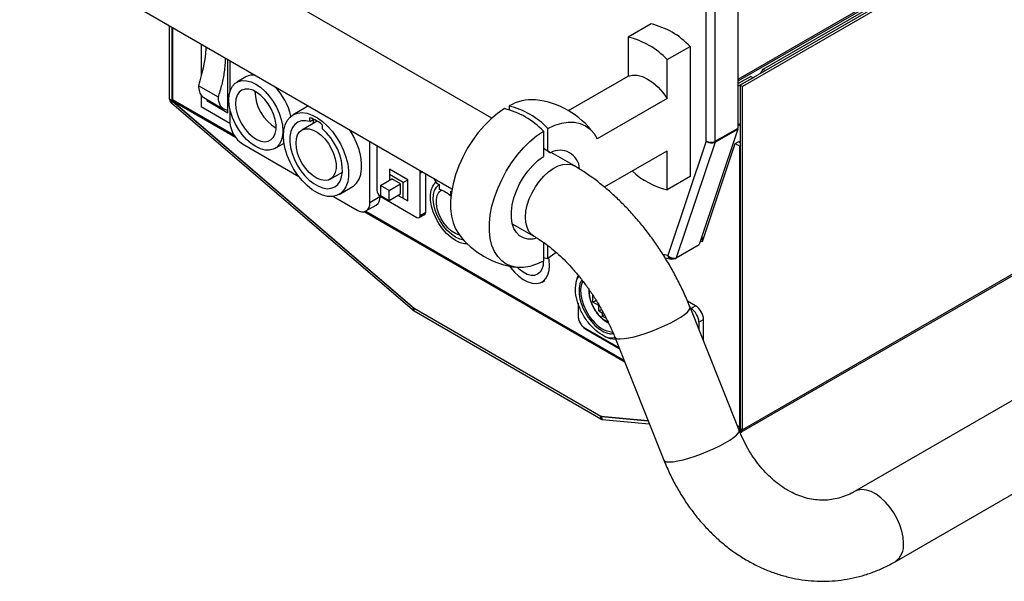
# Model space of a CAD drawing. Header units: millimetres. Extents: x 22 to 1954, y -1449 to 528.
# Tile 4 of 16: x 643 to 947, y -1163 to -990. Entities that reach past the tile are written whole.
import ezdxf

# ---------------------------------------------------------------- set-up
doc = ezdxf.new("R2010")
doc.units = ezdxf.units.MM

msp = doc.modelspace()

# ---------------------------------------------------------------- linework, layer by layer
at = {"color": 8, "linetype": 'Continuous', "lineweight": 25}
for p, q in [((864.64, -1008.36), (1117.07, -862.63)), ((1051.28, -1009.59), (865.98, -1116.57)), ((690.1, -1014.81), (689.91, -1014.92)), ((690.05, -1014.6), (708.99, -1025.54)), ((690.24, -1015.18), (690.1, -1015.26)), ((709.54, -1026.36), (690.28, -1015.24)), ((865.27, -1022.14), (864.64, -1022.51)), ((865.27, -1022.44), (864.64, -1022.81)), ((767.22, -1036.94), (766.56, -1037.32)), ((829.66, -1095.71), (749.19, -1049.25)), ((749.74, -1049.06), (829.4, -1095.04)), ((854.02, -1057.21), (853.19, -1057.69)), ((842.89, -1062.72), (841.41, -1062.42)), ((814.98, -1069.96), (815.54, -1069.18)), ((815.35, -1081.5), (815.35, -1077.68)), ((764.57, -1078.96), (764.45, -1079.03)), ((764.71, -1079.09), (764.64, -1079.13)), ((827.89, -1091.27), (817.54, -1085.29)), ((826.67, -1088.21), (825.25, -1088.25)), ((822.38, -1112.34), (822.28, -1112.4)), ((822.56, -1112.35), (822.37, -1112.46)), ((864.37, -1115.23), (865.13, -1115.67)), ((865.16, -1116.2), (864.63, -1115.9))]:
    msp.add_line(p, q, dxfattribs=at)
at = {"color": 7, "linetype": 'Continuous', "lineweight": 25}
for p, q in [((864.64, -1008.93), (1117.07, -863.21)), ((1115.59, -865.69), (865.27, -1010.2)), ((1116.3, -866.1), (865.98, -1010.6)), ((872.34, -1005.3), (1106.4, -870.18)), ((864.64, -1023.46), (864.64, -933.98)), ((854.74, -1027.45), (854.74, -938.15)), ((857.56, -1027.54), (857.56, -938.06)), ((788.6, -1020.42), (654.87, -943.22)), ((642.92, -965.18), (776.32, -1042.19)), ((689.2, -1014.52), (689.2, -991.9)), ((689.91, -992.31), (689.91, -1014.92)), ((690.05, -992.39), (690.05, -1014.6)), ((837.77, -991.32), (830.69, -995.4)), ((830.69, -995.4), (830.69, -1007.43)), ((698.96, -997.53), (698.96, -1007.01)), ((842.72, -1002.34), (849.79, -998.26)), ((849.79, -998.26), (849.79, -1038.38)), ((707.16, -1018.71), (707.16, -1002.27)), ((707.8, -1002.64), (707.8, -1012.14)), ((842.72, -1014.37), (842.72, -1002.34)), ((871.64, -1006.52), (872.34, -1005.3)), ((872.34, -1005.3), (873.05, -1005.71)), ((712.72, -1007.68), (709.89, -1009.31)), ((812.26, -1018.07), (830.69, -1007.43)), ((868.52, -1007.5), (864.64, -1009.75)), ((869.23, -1007.91), (864.64, -1010.56)), ((868.52, -1007.5), (869.23, -1007.91)), ((704.23, -1013.94), (698.08, -1010.39)), ((865.27, -1010.2), (865.98, -1010.6)), ((865.27, -1010.2), (865.27, -1116.16)), ((865.69, -1117.21), (1051.07, -1010.19)), ((865.98, -1116.57), (865.98, -1010.6)), ((689.91, -1014.92), (689.2, -1014.52)), ((698.96, -1013.3), (698.96, -1016.84)), ((699.71, -1014.05), (705.86, -1017.61)), ((700.66, -1014.6), (700.66, -1014.96)), ((700.97, -1014.78), (700.66, -1014.96)), ((842.72, -1014.37), (821.16, -1026.81)), ((689.95, -1015.11), (689.34, -1015.16)), ((689.75, -1015.76), (690.1, -1015.26)), ((764.1, -1079.53), (689.75, -1015.76)), ((764.45, -1079.03), (690.1, -1015.26)), ((690.28, -1015.24), (764.77, -1079.13)), ((698.96, -1016.84), (707.81, -1021.94)), ((700.66, -1014.96), (707.16, -1018.71)), ((707.8, -1017.69), (707.8, -1021.61)), ((731.32, -1017.03), (727.29, -1019.35)), ((793.93, -1016.64), (793.93, -1017.78)), ((732.5, -1021.43), (732.5, -1020.26)), ((732.5, -1021.43), (733.68, -1020.74)), ((734.75, -1021.34), (730.01, -1024.07)), ((736.28, -1022.44), (736.28, -1023.61)), ((805.95, -1030.59), (805.95, -1023.58)), ((864.59, -1023.76), (852.62, -1059.39)), ((857.52, -1027.85), (864.59, -1023.76)), ((857.56, -1027.54), (864.64, -1023.46)), ((864.59, -1023.76), (864.41, -1023.59)), ((804.53, -1024.4), (804.53, -1032.22)), ((711.69, -1028.35), (729.02, -1038.35)), ((721.69, -1029.75), (724.52, -1028.11)), ((750.93, -1046.51), (750.93, -1027.54)), ((753.12, -1029.57), (753.12, -1042.63)), ((805.95, -1030.59), (804.53, -1029.78)), ((806.74, -1031.05), (804.53, -1029.78)), ((854.74, -1027.45), (842.89, -1062.72)), ((857.52, -1027.85), (845.55, -1063.48)), ((853.6, -1058.46), (863.75, -1028.25)), ((863.75, -1028.25), (864.81, -1027.64)), ((863.75, -1028.25), (865.13, -1029.05)), ((864.81, -1027.64), (865.27, -1027.91)), ((865.27, -1028.97), (865.13, -1029.05)), ((865.13, -1115.67), (865.13, -1029.05)), ((805.95, -1030.59), (806.74, -1031.05)), ((814.1, -1035.13), (806.9, -1030.98)), ((823.35, -1041.62), (842.72, -1030.43)), ((842.72, -1042.47), (842.72, -1030.43)), ((762.67, -1039.41), (757.01, -1036.14)), ((757.01, -1036.14), (757.01, -1037.77)), ((738.76, -1039.23), (742.49, -1037.08)), ((742.47, -1037.33), (742.24, -1037.22)), ((754.26, -1041.16), (757.79, -1039.12)), ((761.26, -1040.22), (757.01, -1037.77)), ((757.01, -1037.77), (757.01, -1039.57)), ((760.48, -1040.67), (757.79, -1039.12)), ((766.56, -1050.39), (766.56, -1037.32)), ((768.26, -1049.41), (768.26, -1037.54)), ((849.79, -1038.38), (842.72, -1042.47)), ((741.49, -1043.95), (745.52, -1041.62)), ((756.94, -1042.71), (754.26, -1041.16)), ((754.26, -1041.16), (754.26, -1044.27)), ((756.94, -1042.71), (760.48, -1040.67)), ((760.48, -1043.78), (760.48, -1040.67)), ((761.26, -1040.22), (762.67, -1039.41)), ((761.26, -1045.12), (761.26, -1040.22)), ((762.67, -1045.94), (762.67, -1039.41)), ((772, -1040.67), (772.36, -1040.88)), ((772.36, -1040.88), (772.36, -1042.37)), ((739.75, -1044.55), (747.04, -1048.76)), ((754.11, -1044.68), (750.93, -1046.51)), ((754.11, -1044.43), (754.11, -1044.68)), ((754.19, -1044.47), (765.5, -1051)), ((754.26, -1044.27), (756.94, -1045.82)), ((756.94, -1045.82), (756.94, -1042.71)), ((756.94, -1045.82), (760.48, -1043.78)), ((759.7, -1044.23), (762.67, -1045.94)), ((759.7, -1044.23), (761.26, -1045.12)), ((761.26, -1045.12), (762.67, -1045.94)), ((775.89, -1042.92), (776.17, -1043.08)), ((775.89, -1042.92), (775.89, -1044.41)), ((775.89, -1044.41), (776, -1044.35)), ((749.79, -1049.03), (752.98, -1047.19)), ((766.25, -1051.08), (767.95, -1050.1)), ((766.56, -1050.39), (768.26, -1049.41)), ((794.95, -1052.95), (801.6, -1056.78)), ((1041.01, -1054.5), (900.59, -1135.57)), ((804.53, -1058.68), (804.53, -1064.49)), ((805.95, -1063.68), (805.95, -1059.73)), ((845.55, -1063.48), (852.62, -1059.39)), ((852.98, -1058.33), (853.6, -1058.46)), ((853.12, -1057.91), (853.95, -1057.43)), ((853.6, -1057.63), (853.86, -1057.68)), ((804.53, -1063.35), (805.95, -1063.68)), ((842.09, -1063.49), (844.1, -1063.9)), ((845.05, -1063.77), (845.55, -1063.48)), ((815.23, -1068.82), (815.23, -1069.02)), ((804.16, -1070.94), (805.01, -1070.45)), ((819.82, -1077.16), (819.82, -1075.03)), ((815.23, -1077.34), (815.23, -1081.33)), ((819.82, -1077.16), (820.8, -1076.59)), ((821.66, -1078.22), (819.82, -1077.16)), ((821.66, -1079.85), (821.66, -1078.22)), ((851.48, -1078.27), (849.03, -1076.85)), ((850.07, -1079.08), (851.48, -1078.27)), ((913.09, -1157.22), (1053.51, -1076.16)), ((764.45, -1079.03), (764.1, -1079.53)), ((764.39, -1079.76), (764.1, -1079.53)), ((764.57, -1079.07), (764.39, -1079.76)), ((764.57, -1079.07), (764.45, -1079.03)), ((822.28, -1112.4), (764.64, -1079.13)), ((764.64, -1079.94), (764.64, -1079.13)), ((822.28, -1113.21), (764.64, -1079.94)), ((821.66, -1079.85), (822.45, -1079.4)), ((821.66, -1079.85), (822.68, -1080.45)), ((822.68, -1080.45), (822.95, -1080.29)), ((822.68, -1080.45), (822.68, -1081.51)), ((823.39, -1081.1), (822.68, -1081.51)), ((823.97, -1082.25), (822.68, -1081.51)), ((864.94, -1116.66), (849.79, -1078.7)), ((849.91, -1078.99), (850.07, -1079.08)), ((852.54, -1083.37), (853.96, -1082.55)), ((852.54, -1083.37), (852.54, -1085.6)), ((853.96, -1089.14), (853.96, -1082.55)), ((817.63, -1085.48), (827.96, -1091.44)), ((826.57, -1087.96), (841.72, -1125.92)), ((822.27, -1112.33), (836.82, -1113.64)), ((822.28, -1113.21), (822.28, -1112.4)), ((822.35, -1112.43), (822.53, -1113.32)), ((822.35, -1112.43), (822.37, -1112.46)), ((822.37, -1112.46), (836.87, -1113.77)), ((822.37, -1112.46), (822.72, -1113.38)), ((822.53, -1113.32), (822.72, -1113.38)), ((822.72, -1113.38), (837.23, -1114.69)), ((864.74, -1116.16), (865.16, -1116.2)), ((864.79, -1116.3), (865.18, -1116.33)), ((865.27, -1115.59), (865.13, -1115.67)), ((865.27, -1116.07), (865.16, -1116.2)), ((865.17, -1117.21), (865.53, -1117.24)), ((865.53, -1117.24), (865.18, -1116.33)), ((865.23, -1116.3), (865.85, -1117.06)), ((865.27, -1116.16), (865.98, -1116.57))]:
    msp.add_line(p, q, dxfattribs=at)
at = {"color": 7, "linetype": 'Continuous', "lineweight": 25, "flags": 128}
for points in [[(707.45, -1014.71), (707.57, -1013.11), (707.95, -1011.71), (708.56, -1010.54), (709.4, -1009.64), (710.43, -1009.05), (711.62, -1008.78), (712.94, -1008.83), (714.34, -1009.2), (715.79, -1009.89), (717.24, -1010.88), (718.64, -1012.12), (719.96, -1013.59), (721.15, -1015.24), (722.18, -1017.02), (723.02, -1018.88), (723.63, -1020.76), (724.01, -1022.6), (724.13, -1024.35), (724.01, -1025.94), (723.63, -1027.35), (723.02, -1028.52), (722.18, -1029.41), (721.15, -1030.01), (719.96, -1030.28), (718.64, -1030.23), (717.24, -1029.85), (715.79, -1029.16), (714.34, -1028.18), (712.94, -1026.93), (711.62, -1025.46), (710.43, -1023.81), (709.4, -1022.03), (708.56, -1020.17), (707.95, -1018.3), (707.57, -1016.46), (707.45, -1014.71)], [(830.69, -1007.43), (832.02, -1007.1), (833.5, -1007.13), (835.08, -1007.55), (836.7, -1008.32), (838.33, -1009.43), (839.91, -1010.84), (841.39, -1012.5), (842.72, -1014.37)], [(709.5, -1015.9), (709.63, -1017.43), (710.01, -1019.06), (710.62, -1020.7), (711.45, -1022.29), (712.46, -1023.77), (713.6, -1025.08), (714.84, -1026.16), (716.11, -1026.97), (717.37, -1027.47), (718.56, -1027.65), (719.64, -1027.5), (720.56, -1027.02), (721.29, -1026.23), (721.79, -1025.17), (722.05, -1023.88), (722.05, -1022.41), (721.79, -1020.82), (721.29, -1019.18), (720.56, -1017.55), (719.64, -1016.01), (718.56, -1014.6), (717.37, -1013.4), (716.11, -1012.45), (714.84, -1011.79), (713.6, -1011.45), (712.46, -1011.44), (711.45, -1011.76), (710.62, -1012.39), (710.01, -1013.32), (709.63, -1014.51), (709.5, -1015.9)], [(732.1, -1016.67), (731.46, -1016.95), (731.32, -1017.03)], [(792.51, -1017.46), (790.4, -1018.93), (788.32, -1020.67), (786.33, -1022.66), (784.43, -1024.86), (782.67, -1027.25), (781.06, -1029.79), (779.63, -1032.43), (778.41, -1035.14), (777.41, -1037.89), (776.65, -1040.62), (776.14, -1043.3), (775.88, -1045.88), (775.88, -1048.34), (776.14, -1050.62), (776.65, -1052.71), (777.41, -1054.56), (778.3, -1056)], [(724.35, -1025.86), (724.48, -1024.07), (724.86, -1022.48), (725.5, -1021.13), (726.36, -1020.05), (727.43, -1019.27), (728.68, -1018.82), (730.08, -1018.69), (731.59, -1018.9), (733.18, -1019.44), (734.79, -1020.3), (736.4, -1021.45), (737.95, -1022.87), (739.41, -1024.51), (740.74, -1026.34), (741.9, -1028.3), (742.87, -1030.35), (743.62, -1032.44), (744.14, -1034.51), (744.39, -1036.5), (744.39, -1038.36), (744.14, -1040.05), (743.62, -1041.53), (742.87, -1042.75), (741.9, -1043.68), (740.74, -1044.3), (739.41, -1044.59), (737.95, -1044.55), (736.4, -1044.17), (734.79, -1043.47), (733.18, -1042.46), (731.59, -1041.18), (730.08, -1039.64), (728.68, -1037.9), (727.43, -1036), (726.36, -1033.98), (725.5, -1031.91), (724.86, -1029.83), (724.48, -1027.79), (724.35, -1025.86)], [(733.49, -1022.06), (733.67, -1020.82), (733.69, -1020.74)], [(732.5, -1021.43), (731.14, -1021.17), (729.88, -1021.23), (728.77, -1021.62), (727.82, -1022.32), (727.08, -1023.31), (726.57, -1024.55), (726.3, -1026.02), (726.28, -1027.66), (726.51, -1029.42), (726.98, -1031.25), (727.68, -1033.1), (728.59, -1034.9), (729.68, -1036.6), (730.92, -1038.14), (732.26, -1039.49), (733.67, -1040.59), (735.1, -1041.42), (736.51, -1041.94), (737.85, -1042.15), (739.09, -1042.03), (740.18, -1041.59), (741.09, -1040.84), (741.79, -1039.8), (742.27, -1038.52), (742.5, -1037.02), (742.48, -1035.36), (742.2, -1033.58), (741.69, -1031.74), (740.95, -1029.9), (740.01, -1028.11), (738.89, -1026.43), (737.63, -1024.92), (736.28, -1023.61)], [(728.2, -1028.08), (728.33, -1026.71), (728.7, -1025.55), (729.31, -1024.64), (730.12, -1024.01), (731.11, -1023.7), (732.24, -1023.71), (733.45, -1024.05), (734.7, -1024.7), (735.94, -1025.63), (737.11, -1026.81), (738.17, -1028.19), (739.08, -1029.71), (739.8, -1031.31), (740.29, -1032.92), (740.54, -1034.48), (740.54, -1035.93), (740.29, -1037.2), (739.8, -1038.24), (739.08, -1039.02), (738.17, -1039.49), (737.11, -1039.64), (735.94, -1039.46), (734.7, -1038.97), (733.45, -1038.17), (732.24, -1037.11), (731.11, -1035.83), (730.12, -1034.37), (729.31, -1032.8), (728.7, -1031.19), (728.33, -1029.59), (728.2, -1028.08)], [(745.52, -1041.62), (745.93, -1041.35), (746.9, -1040.42), (747.65, -1039.2), (748.17, -1037.73), (748.43, -1036.04), (748.43, -1034.17), (748.17, -1032.18), (747.65, -1030.11), (746.9, -1028.03), (745.93, -1025.98), (744.77, -1024.01), (744.73, -1023.96)], [(805.95, -1023.58), (808.09, -1022.6), (810.19, -1021.95), (812.22, -1021.63), (814.14, -1021.67), (815.92, -1022.05), (817.53, -1022.76), (818.96, -1023.81), (820.18, -1025.17), (821.16, -1026.81)], [(804.53, -1064.49), (802.42, -1065.46), (800.35, -1066.11), (798.35, -1066.43), (796.45, -1066.42), (794.69, -1066.07), (793.08, -1065.39), (791.66, -1064.39), (790.43, -1063.09), (789.43, -1061.5), (788.67, -1059.65), (788.16, -1057.56), (787.9, -1055.28), (787.9, -1052.82), (788.16, -1050.24), (788.67, -1047.56), (789.43, -1044.83), (790.43, -1042.08), (791.66, -1039.37), (793.08, -1036.73), (794.69, -1034.19), (796.45, -1031.8), (798.35, -1029.6), (800.35, -1027.61), (802.42, -1025.87), (804.53, -1024.4)], [(802.46, -1057.46), (801.27, -1057.69), (799.77, -1057.69), (798.41, -1057.35), (797.21, -1056.68), (796.22, -1055.69), (795.45, -1054.41), (794.93, -1052.87), (794.67, -1051.11), (794.67, -1049.17), (794.93, -1047.11), (795.45, -1044.96), (796.22, -1042.8), (797.21, -1040.66), (798.41, -1038.61), (799.77, -1036.7), (801.27, -1034.97), (802.87, -1033.46), (804.53, -1032.22)], [(781.1, -1059.2), (780.22, -1059.16), (778.86, -1058.81), (777.45, -1058.15), (776.04, -1057.18), (774.68, -1055.96), (773.41, -1054.51), (772.27, -1052.88), (771.31, -1051.13), (770.55, -1049.32), (770.01, -1047.5), (769.72, -1045.73), (769.69, -1044.08), (769.91, -1042.6), (770.38, -1041.33), (771.09, -1040.32), (771.33, -1040.09)], [(779.96, -1058.03), (778.77, -1057.74), (777.45, -1057.13), (776.13, -1056.22), (774.86, -1055.05), (773.69, -1053.67), (772.66, -1052.12), (771.8, -1050.46), (771.15, -1048.76), (770.73, -1047.07), (770.56, -1045.45), (770.64, -1043.98), (770.97, -1042.69), (771.55, -1041.64), (772.34, -1040.87), (772.34, -1040.87)], [(778.67, -1056.49), (778.6, -1056.47), (777.4, -1056), (776.19, -1055.23), (775.02, -1054.18), (773.95, -1052.91), (773.03, -1051.47), (772.29, -1049.93), (771.79, -1048.37), (771.52, -1046.85), (771.52, -1045.45), (771.79, -1044.24), (772.29, -1043.26), (773.01, -1042.58)], [(808.51, -1061.85), (808.09, -1062.18), (805.95, -1063.68)], [(794.11, -1066.06), (794.38, -1066.43), (795.61, -1067.9), (796.93, -1069.17), (798.31, -1070.18), (799.71, -1070.91), (801.07, -1071.34), (802.35, -1071.45), (803.51, -1071.23), (804.52, -1070.7), (805.34, -1069.87), (805.94, -1068.77), (806.32, -1067.43), (806.44, -1065.9)], [(804.49, -1064.51), (804.42, -1065.84), (804.09, -1067.01), (803.53, -1067.93), (802.76, -1068.57), (801.81, -1068.9), (800.73, -1068.9), (799.55, -1068.58), (798.34, -1067.95), (797.14, -1067.04), (796.51, -1066.42)], [(806.44, -1065.9), (806.32, -1064.22), (806.2, -1063.52)]]:
    msp.add_lwpolyline(points, dxfattribs=at)
at = {"color": 8, "linetype": 'Continuous', "lineweight": 25, "flags": 128}
for points in [[(803.31, -1039.82), (804.65, -1038.28), (806.09, -1036.97), (807.58, -1035.91), (809.08, -1035.14), (810.54, -1034.68), (811.92, -1034.55), (813.19, -1034.74), (814.1, -1035.13)], [(801.59, -1056.78), (800.9, -1056.28), (800.08, -1055.31), (799.48, -1054.07), (799.12, -1052.6), (799.01, -1050.93), (799.15, -1049.13), (799.55, -1047.23), (800.18, -1045.29), (801.04, -1043.38), (802.09, -1041.54), (803.31, -1039.82)], [(819.8, -1082.83), (819.78, -1082.8), (818.69, -1081.36), (817.75, -1079.78), (817, -1078.12), (816.46, -1076.44), (816.16, -1074.8), (816.1, -1073.27), (816.29, -1071.89), (816.73, -1070.73), (816.77, -1070.64)], [(840.15, -1085.21), (842.06, -1084.37), (843.86, -1083.49), (845.5, -1082.62), (846.92, -1081.76), (848.1, -1080.95), (848.99, -1080.21), (849.57, -1079.56), (849.82, -1079.01), (849.79, -1078.7)], [(826.57, -1087.96), (826.8, -1088.23), (827.37, -1088.44), (828.26, -1088.5), (829.44, -1088.42), (830.86, -1088.19), (832.5, -1087.82), (834.3, -1087.32), (836.21, -1086.71), (838.18, -1086), (840.15, -1085.21)], [(855.29, -1123.17), (857.21, -1122.32), (859.01, -1121.45), (860.64, -1120.58), (862.07, -1119.72), (863.24, -1118.91), (864.13, -1118.17), (864.71, -1117.51), (864.96, -1116.97), (864.94, -1116.66)], [(841.72, -1125.92), (841.94, -1126.19), (842.52, -1126.4), (843.41, -1126.46), (844.58, -1126.38), (846.01, -1126.15), (847.65, -1125.78), (849.45, -1125.28), (851.36, -1124.67), (853.33, -1123.95), (855.29, -1123.17)], [(915.68, -1151.49), (915.55, -1149.7), (915.18, -1147.8), (914.56, -1145.87), (913.72, -1143.95), (912.68, -1142.1), (911.48, -1140.37), (910.14, -1138.82), (908.7, -1137.49), (907.22, -1136.41), (905.72, -1135.62), (904.25, -1135.14), (902.86, -1134.98), (901.59, -1135.15), (900.59, -1135.56)]]:
    msp.add_lwpolyline(points, dxfattribs=at)
at = {"color": 7, "linetype": 'Continuous', "lineweight": 25}
for centre, radius, start, end in [((832.2, -1014.85), 24.18, 43.3235, 76.6819), ((825.12, -1018.93), 24.18, 43.3235, 76.6819), ((714.9, -1011.61), 4.49, 80.1053, 118.9943), ((707.72, -1024.17), 19.4, 12.9897, 44.4712), ((691.02, -1014.48), 1.82, 181.1087, 202.0203), ((728.87, -1011.97), 13.36, 180.5717, 239.423), ((801.09, -1028.8), 14.11, 85.7843, 120.4901), ((799.23, -1040.57), 26, 36.399, 83.6064), ((690.43, -1014.91), 0.521, 181.1083, 202.0188), ((786.95, -1040.97), 24.16, 43.3104, 76.695), ((788.36, -1040.16), 24.16, 43.3104, 76.695), ((728.44, -1031.65), 12.1, 49.5995, 70.4059), ((716.24, -1021.23), 8.45, 182.6054, 237.3946), ((753.92, -1029.5), 0.795, 134.6535, 184.7967), ((809.66, -1036.36), 6.06, 3.0314, 118.8095), ((764.45, -1037.39), 2.11, 1.8013, 27.2356), ((773.68, -1038.07), 3.09, 196.6595, 237.3034), ((848.01, -1019.66), 23.42, 226.5915, 256.9314), ((751.51, -1045.01), 2.63, 303.9009, 7.4114), ((755.43, -1042.53), 2.31, 182.6053, 237.3949), ((769.68, -1051.08), 9.12, 47.0623, 72.9431), ((748.56, -1046.9), 2.4, 230.7967, 9.2141), ((765.91, -1050.49), 0.655, 230.796, 9.2144), ((767.53, -1049.49), 0.732, 304.6474, 6.6652), ((799.23, -1040.57), 26, 216.399, 263.6064), ((821.83, -1072.34), 7.38, 152.2112, 176.5653), ((848.59, -1082.8), 5.38, 2.6055, 57.3945), ((765.44, -1078.58), 1.58, 228.1371, 239.6565), ((764.87, -1078.74), 0.451, 228.1296, 239.6709), ((815.43, -1081.31), 0.201, 185.6986, 245.6236), ((847.17, -1083.61), 5.38, 2.6055, 57.3945), ((827.1, -1077.42), 9.08, 216.572, 262.4508), ((817.74, -1085.31), 0.197, 173.7009, 234.9875), ((826.9, -1081.28), 7.29, 241.9743, 269.3303), ((822.43, -1112.13), 0.305, 239.4748, 254.4384), ((822.82, -1112.29), 1.07, 239.4923, 254.4298), ((865.03, -1116.17), 0.246, 327.6559, 2.3502), ((865.12, -1116.6), 0.859, 327.6523, 2.3504)]:
    msp.add_arc(centre, radius, start, end, dxfattribs=at)
at = {"color": 8, "linetype": 'Continuous', "lineweight": 25}
msp.add_arc((909.4, -1152.1), 6.31, 305.7757, 5.5216, dxfattribs=at)
at = {"color": 7, "linetype": 'Continuous', "lineweight": 25}
for points, knots in [([(700.39, -998.36), (700.36, -999.04), (700.27, -1000.92), (699.65, -1004.93), (698.68, -1008.31), (698.08, -1010.39)], [0, 0, 0, 0, 0.17916, 0.497082, 1, 1, 1, 1]), ([(704.23, -1013.94), (704.63, -1012.61), (705.42, -1009.98), (706.27, -1005.88), (706.42, -1003.28), (706.5, -1001.88)], [0, 0, 0, 0, 0.320253, 0.636921, 1, 1, 1, 1]), ([(698.08, -1010.39), (698.15, -1011.05), (698.28, -1012.32), (698.92, -1013.54), (699.53, -1013.89), (699.74, -1014.01)], [0, 0, 0, 0, 0.416855, 0.798725, 1, 1, 1, 1]), ([(690.28, -1015.24), (690.25, -1015.19), (690.19, -1015.1), (690.11, -1014.89), (690.07, -1014.72), (690.05, -1014.6)], [0, 0, 0, 0, 0.256028, 0.512064, 1, 1, 1, 1]), ([(707.16, -1017.95), (706.72, -1017.89), (705.81, -1017.75), (704.91, -1016.81), (704.37, -1015.5), (704.28, -1014.47), (704.23, -1013.94)], [0, 0, 0, 0, 0.25677, 0.53329, 0.757148, 1, 1, 1, 1]), ([(690.1, -1015.26), (690.07, -1015.24), (690.01, -1015.19), (689.97, -1015.14), (689.95, -1015.11)], [0, 0, 0, 0, 0.500013, 1, 1, 1, 1]), ([(854.74, -1027.45), (854.94, -1027.55), (855.36, -1027.76), (856.15, -1027.86), (856.94, -1027.8), (857.36, -1027.63), (857.56, -1027.54)], [0, 0, 0, 0, 0.249998, 0.5, 0.749999, 1, 1, 1, 1]), ([(857.52, -1027.85), (857.31, -1027.94), (856.9, -1028.13), (856.11, -1028.12), (855.33, -1027.9), (854.94, -1027.6), (854.74, -1027.45)], [0, 0, 0, 0, 0.250001, 0.5, 0.750001, 1, 1, 1, 1]), ([(849.79, -1078.7), (849.49, -1077.97), (848.64, -1075.88), (847.09, -1072.48), (845.07, -1068.53), (842.87, -1064.67), (840.51, -1060.92), (837.98, -1057.29), (835.31, -1053.8), (832.49, -1050.46), (829.55, -1047.3), (826.5, -1044.32), (823.33, -1041.55), (820.06, -1039), (816.98, -1036.85), (814.97, -1035.65), (814.1, -1035.13)], [0, 0, 0, 0, 0.0402904, 0.1149881, 0.1896049, 0.2641877, 0.3387882, 0.4134448, 0.4882091, 0.5631346, 0.6382733, 0.7136735, 0.7893742, 0.8653999, 0.9417487, 1, 1, 1, 1]), ([(801.6, -1056.78), (801.96, -1057), (803.02, -1057.63), (804.84, -1058.85), (807.03, -1060.53), (809.25, -1062.44), (811.47, -1064.57), (813.65, -1066.91), (815.79, -1069.43), (817.84, -1072.12), (819.8, -1074.95), (821.64, -1077.89), (823.34, -1080.93), (824.89, -1084.03), (825.94, -1086.38), (826.46, -1087.7), (826.57, -1087.96)], [0, 0, 0, 0, 0.0397844, 0.1158709, 0.1924408, 0.2695811, 0.3472722, 0.425461, 0.5040774, 0.5830395, 0.66226, 0.7416493, 0.8211167, 0.9005629, 0.9798749, 1, 1, 1, 1]), ([(842.89, -1062.72), (843.08, -1062.9), (843.46, -1063.26), (844.2, -1063.56), (844.96, -1063.67), (845.35, -1063.54), (845.55, -1063.48)], [0, 0, 0, 0, 0.25, 0.500001, 0.75, 1, 1, 1, 1]), ([(845.05, -1063.77), (844.83, -1063.84), (844.39, -1063.99), (843.75, -1063.83), (843.2, -1063.4), (842.99, -1062.95), (842.89, -1062.72)], [0, 0, 0, 0, 0.25, 0.499999, 0.75, 1, 1, 1, 1]), ([(825.25, -1088.25), (825.23, -1088.25), (824.44, -1088.27), (822.61, -1087.33), (820.02, -1085.44), (817.6, -1082.57), (815.74, -1079.23), (814.63, -1075.81), (814.26, -1072.54), (814.73, -1070.83), (814.98, -1069.96)], [0, 0, 0, 0, 0.005224, 0.144091, 0.282958, 0.429394, 0.57583, 0.714697, 0.853564, 1, 1, 1, 1]), ([(818.61, -1073.28), (818.6, -1073.48), (818.55, -1074.01), (818.65, -1074.98), (818.82, -1075.87), (818.98, -1076.38), (819.02, -1076.49)], [0, 0, 0, 0, 0.204556, 0.545007, 0.896632, 1, 1, 1, 1]), ([(819.02, -1076.49), (819.07, -1076.67), (819.21, -1077.13), (819.57, -1078.04), (819.95, -1078.75), (820.19, -1079.19)], [0, 0, 0, 0, 0.193858, 0.502088, 1, 1, 1, 1]), ([(815.25, -1081.34), (815.25, -1081.46), (815.24, -1081.74), (815.34, -1082.24), (815.53, -1082.92), (815.78, -1083.4), (815.93, -1083.69)], [0, 0, 0, 0, 0.158397, 0.390419, 0.621598, 1, 1, 1, 1]), ([(817.54, -1085.29), (817.27, -1085.1), (816.84, -1084.8), (816.33, -1084.19), (815.98, -1083.66), (815.7, -1083.1), (815.43, -1082.35), (815.38, -1081.83), (815.35, -1081.5)], [0, 0, 0, 0, 0.239444, 0.369666, 0.500001, 0.630225, 0.760558, 1, 1, 1, 1]), ([(820.19, -1079.19), (820.47, -1079.65), (820.87, -1080.29), (821.55, -1081.13), (821.91, -1081.56), (822.16, -1081.79), (822.16, -1081.79)], [0, 0, 0, 0, 0.482067, 0.67599, 0.994375, 1, 1, 1, 1]), ([(815.93, -1083.69), (816.12, -1083.99), (816.39, -1084.41), (816.86, -1084.91), (817.23, -1085.23), (817.51, -1085.4), (817.63, -1085.46)], [0, 0, 0, 0, 0.402115, 0.56223, 0.822339, 1, 1, 1, 1]), ([(822.16, -1081.79), (822.4, -1082.02), (822.9, -1082.5), (823.7, -1083.08), (824.29, -1083.45), (824.61, -1083.57), (824.64, -1083.59)], [0, 0, 0, 0, 0.3032193, 0.6288872, 0.9633623, 1, 1, 1, 1]), ([(900.59, -1135.57), (900.28, -1135.74), (899.24, -1136.32), (897.44, -1137.1), (895.17, -1137.79), (892.82, -1138.2), (890.4, -1138.31), (887.94, -1138.1), (885.48, -1137.58), (883.06, -1136.76), (880.69, -1135.66), (878.39, -1134.28), (876.18, -1132.63), (874.06, -1130.74), (872.05, -1128.61), (870.17, -1126.25), (868.43, -1123.69), (866.86, -1120.93), (865.72, -1118.56), (865.12, -1117.1), (864.94, -1116.66)], [0, 0, 0, 0, 0.026412, 0.0869729, 0.1485935, 0.211832, 0.2761956, 0.3405215, 0.4036619, 0.4651431, 0.5249836, 0.5834486, 0.6408611, 0.6975125, 0.753638, 0.8094155, 0.8649747, 0.9204055, 0.9757675, 1, 1, 1, 1]), ([(865.13, -1115.67), (865.12, -1115.72), (865.11, -1115.83), (865.11, -1116.01), (865.14, -1116.13), (865.16, -1116.2)], [0, 0, 0, 0, 0.256022, 0.512056, 1, 1, 1, 1]), ([(865.18, -1116.33), (865.19, -1116.33), (865.22, -1116.33), (865.23, -1116.31), (865.23, -1116.3)], [0, 0, 0, 0, 0.500013, 1, 1, 1, 1]), ([(841.72, -1125.92), (842.03, -1126.68), (842.91, -1128.81), (844.53, -1132.2), (846.66, -1136.01), (849.01, -1139.65), (851.57, -1143.08), (854.32, -1146.3), (857.26, -1149.29), (860.37, -1152.02), (863.63, -1154.48), (867.03, -1156.66), (870.53, -1158.54), (874.13, -1160.12), (877.8, -1161.39), (881.51, -1162.34), (885.26, -1162.97), (889.02, -1163.28), (892.77, -1163.27), (896.48, -1162.94), (900.16, -1162.3), (903.77, -1161.35), (907.29, -1160.1), (910.4, -1158.71), (912.3, -1157.66), (913.09, -1157.22)], [0, 0, 0, 0, 0.025812, 0.071881, 0.117977, 0.164061, 0.210114, 0.256109, 0.302018, 0.347806, 0.393438, 0.438877, 0.484093, 0.529064, 0.573776, 0.61823, 0.662441, 0.706437, 0.750257, 0.79395, 0.837574, 0.881173, 0.9248, 0.968513, 1, 1, 1, 1])]:
    msp.add_open_spline(points, degree=3, knots=knots, dxfattribs=at)
for points in [[(689.75, -1015.76), (689.67, -1015.67), (689.51, -1015.48), (689.39, -1015.27), (689.34, -1015.16)], [(865.53, -1117.24), (865.6, -1117.23), (865.73, -1117.21), (865.81, -1117.11), (865.85, -1117.06)]]:
    msp.add_open_spline(points, degree=3, dxfattribs=at)
at = {"color": 8, "linetype": 'Continuous', "lineweight": 25}
for points, knots in [([(816.47, -1070.36), (816.3, -1070.57), (815.7, -1071.3), (815.43, -1073.32), (815.69, -1076.08), (816.67, -1079.06), (818.28, -1081.95), (820.37, -1084.4), (822.62, -1086.1), (824.63, -1086.98), (825.68, -1086.87), (826.1, -1086.82)], [0, 0, 0, 0, 0.051783, 0.179822, 0.301268, 0.422715, 0.550754, 0.678793, 0.800239, 0.921686, 1, 1, 1, 1]), ([(824.49, -1083.28), (824.32, -1083.22), (823.65, -1082.97), (822.4, -1081.95), (820.94, -1080.32), (819.75, -1078.33), (819, -1076.28), (818.66, -1074.62), (818.77, -1073.8), (818.8, -1073.55)], [0, 0, 0, 0, 0.054996, 0.224988, 0.403107, 0.581226, 0.751218, 0.921211, 1, 1, 1, 1])]:
    msp.add_open_spline(points, degree=3, knots=knots, dxfattribs=at)

doc.saveas('drawing.dxf')
